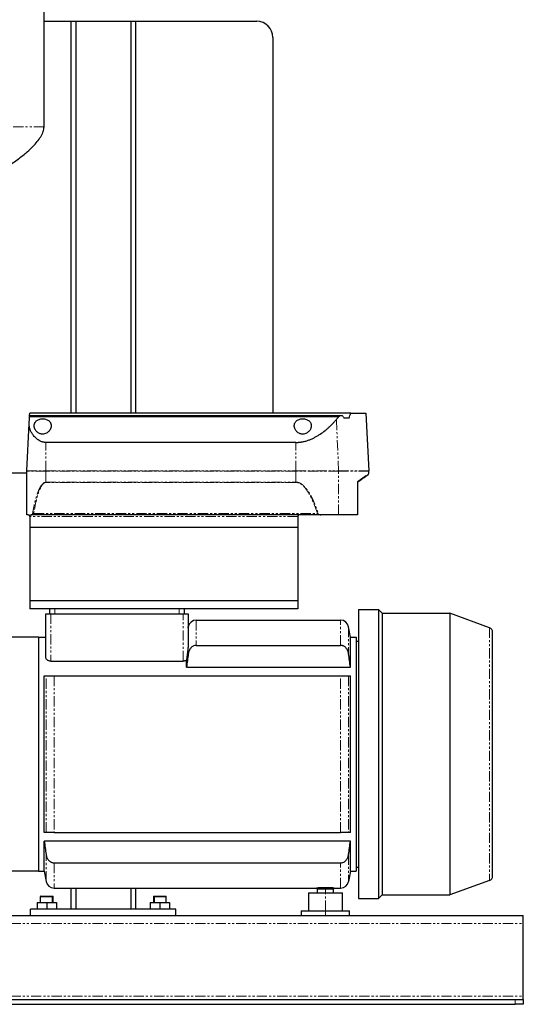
# Model space of a CAD drawing. Header units: millimetres. Extents: x 11 to 1383, y 7 to 923.
# Tile 2 of 4: x 499 to 811, y 7 to 617. Entities that reach past the tile are written whole.
import ezdxf

# ---------------------------------------------------------------- set-up
doc = ezdxf.new("R2010")
doc.units = ezdxf.units.MM
doc.linetypes.add('PHANTOM', pattern=[12.7, 6.35, -1.27, 1.27, -1.27, 1.27, -1.27])

msp = doc.modelspace()

# ---------------------------------------------------------------- linework, layer by layer
at = {"color": 7, "linetype": 'Continuous', "lineweight": 25}
for p, q in [((514.51, 550.36), (514.51, 852.35)), ((514.51, 615.71), (531.16, 615.71)), ((531.16, 615.71), (534.16, 615.71)), ((531.16, 615.71), (531.16, 373.01)), ((534.16, 615.71), (534.16, 373.01)), ((534.16, 615.71), (568.16, 615.71)), ((568.16, 615.71), (571.16, 615.71)), ((568.16, 615.71), (568.16, 373.01)), ((571.16, 615.71), (571.16, 373.01)), ((571.16, 615.71), (646.16, 615.71)), ((656.16, 605.71), (656.16, 373.01)), ((505.58, 371.46), (505.66, 373.01)), ((704.44, 373.01), (505.66, 373.01)), ((704.44, 373.01), (713.66, 373.01)), ((713.66, 373.01), (715.54, 337.13)), ((503.78, 337.13), (505.32, 366.49)), ((505.54, 370.78), (505.58, 371.46)), ((505.54, 370.78), (696.92, 370.78)), ((505.58, 371.46), (697.66, 371.46)), ((697.66, 371.46), (699.14, 371.46)), ((700.08, 370), (703.32, 370)), ((670.41, 354.81), (515.66, 354.81)), ((503.78, 335.71), (456.16, 335.71)), ((503.83, 310.01), (503.78, 337.08)), ((715.54, 335.52), (715.54, 337.08)), ((708.68, 330.34), (708.62, 330.63)), ((708.65, 309.88), (708.68, 330.34)), ((504.66, 310.01), (503.83, 310.01)), ((505.77, 310.01), (505.66, 310.01)), ((505.66, 310.01), (505.66, 302.01)), ((506.77, 310.01), (506.51, 310.01)), ((685.9, 310.01), (506.77, 310.01)), ((671.66, 309.01), (671.66, 302.01)), ((696.83, 310.01), (685.9, 310.01)), ((708.58, 310.01), (696.83, 310.01)), ((671.66, 302.01), (505.66, 302.01)), ((505.66, 302.01), (505.66, 256.71)), ((671.66, 302.01), (671.66, 256.71)), ((671.66, 256.71), (505.66, 256.71)), ((505.66, 256.71), (505.66, 251.71)), ((671.66, 256.71), (671.66, 251.71)), ((671.66, 251.71), (505.66, 251.71)), ((518.16, 248.71), (518.16, 251.71)), ((601.16, 251.71), (601.16, 248.71)), ((709.16, 251.26), (709.16, 72.16)), ((709.16, 251.26), (721.46, 251.26)), ((721.46, 251.26), (721.46, 72.16)), ((723.76, 248.96), (721.46, 251.26)), ((515.66, 221.5), (515.66, 248.71)), ((515.66, 248.71), (518.66, 248.71)), ((518.66, 248.71), (600.66, 248.71)), ((600.66, 248.71), (603.66, 248.71)), ((603.66, 248.71), (603.66, 228.26)), ((608.71, 244.71), (698.11, 244.71)), ((723.76, 248.96), (723.76, 74.46)), ((723.76, 248.96), (765.6, 248.96)), ((765.6, 248.96), (765.6, 74.46)), ((790.19, 240.01), (765.6, 248.96)), ((603.66, 239.88), (603.78, 240.58)), ((704.16, 234.21), (703.04, 240.58)), ((511.16, 234.21), (462.61, 234.21)), ((511.16, 234.21), (515.66, 234.21)), ((511.16, 234.21), (511.16, 89.21)), ((704.16, 215.6), (704.16, 234.21)), ((704.16, 234.21), (707.66, 234.21)), ((707.66, 234.21), (707.66, 89.21)), ((792.16, 86.23), (792.16, 237.19)), ((608.71, 229.06), (698.11, 229.06)), ((707.66, 231.71), (709.16, 231.71)), ((602.66, 215.6), (602.66, 219.91)), ((518.66, 219.33), (600.66, 219.33)), ((602.66, 215.6), (704.16, 215.6)), ((514.66, 113.21), (514.66, 210.21)), ((520.71, 210.21), (698.11, 210.21)), ((704.16, 113.21), (704.16, 210.21)), ((520.71, 113.21), (698.11, 113.21)), ((704.16, 107.82), (514.66, 107.82)), ((514.66, 89.21), (514.66, 107.82)), ((704.16, 89.21), (704.16, 107.82)), ((520.71, 94.35), (698.11, 94.35)), ((707.66, 91.71), (709.16, 91.71)), ((511.16, 89.21), (465.61, 89.21)), ((511.16, 89.21), (514.66, 89.21)), ((514.66, 89.21), (515.78, 82.84)), ((704.16, 89.21), (703.04, 82.84)), ((704.16, 89.21), (707.66, 89.21)), ((790.19, 83.41), (765.6, 74.46)), ((512.46, 73.71), (512.16, 73.41)), ((512.16, 73.41), (512.16, 69.71)), ((512.16, 73.41), (519.51, 73.41)), ((512.46, 73.71), (519.26, 73.71)), ((519.26, 73.71), (519.86, 73.71)), ((519.51, 73.41), (520.16, 73.41)), ((520.16, 73.41), (519.86, 73.71)), ((520.16, 69.71), (520.16, 73.41)), ((520.71, 78.71), (683.16, 78.71)), ((531.16, 78.71), (531.16, 65.71)), ((534.16, 78.71), (534.16, 65.71)), ((568.16, 78.71), (568.16, 65.71)), ((571.16, 78.71), (571.16, 65.71)), ((582.46, 73.71), (582.16, 73.41)), ((582.16, 73.41), (582.16, 69.71)), ((582.16, 73.41), (582.81, 73.41)), ((582.46, 73.71), (583.06, 73.71)), ((582.81, 73.41), (590.16, 73.41)), ((583.06, 73.71), (589.86, 73.71)), ((590.16, 73.41), (589.86, 73.71)), ((590.16, 69.71), (590.16, 73.41)), ((678.16, 75.71), (678.16, 64.71)), ((678.16, 75.71), (688.66, 75.71)), ((683.16, 78.71), (694.16, 78.71)), ((683.66, 78.21), (683.66, 75.71)), ((683.66, 78.21), (688.66, 78.21)), ((688.66, 78.21), (693.66, 78.21)), ((688.66, 75.71), (699.16, 75.71)), ((693.66, 75.71), (693.66, 78.21)), ((694.16, 78.71), (698.11, 78.71)), ((699.16, 64.71), (699.16, 75.71)), ((723.76, 74.46), (721.46, 72.16)), ((723.76, 74.46), (765.6, 74.46)), ((510.16, 69.71), (510.16, 65.71)), ((510.16, 69.71), (516.16, 69.71)), ((516.16, 69.71), (516.16, 65.71)), ((516.16, 69.71), (522.16, 69.71)), ((522.16, 69.71), (522.16, 65.71)), ((580.16, 69.71), (580.16, 65.71)), ((580.16, 69.71), (586.16, 69.71)), ((586.16, 69.71), (586.16, 65.71)), ((586.16, 69.71), (592.16, 69.71)), ((592.16, 69.71), (592.16, 65.71)), ((709.16, 72.16), (721.46, 72.16)), ((11.16, 61.71), (811.16, 61.71)), ((506.16, 61.71), (506.16, 65.71)), ((596.16, 65.71), (506.16, 65.71)), ((596.16, 61.71), (596.16, 65.71)), ((673.66, 64.71), (673.66, 61.71)), ((673.66, 64.71), (688.66, 64.71)), ((688.66, 64.71), (703.66, 64.71)), ((703.66, 61.71), (703.66, 64.71)), ((811.16, 56.71), (811.16, 61.71)), ((811.16, 11.71), (811.16, 56.71)), ((16.16, 9.71), (806.16, 9.71)), ((16.16, 6.71), (806.16, 6.71)), ((806.16, 9.71), (811.16, 9.71)), ((811.16, 6.71), (806.16, 6.71)), ((811.16, 9.71), (811.16, 11.71)), ((811.16, 9.71), (811.16, 6.71))]:
    msp.add_line(p, q, dxfattribs=at)
at = {"color": 8, "linetype": 'PHANTOM', "lineweight": 18}
for p, q in [((514.51, 550.36), (369.51, 550.36)), ((696.87, 337.13), (695.48, 369.04)), ((515.66, 337.13), (515.66, 354.81)), ((670.41, 337.13), (670.41, 354.81)), ((503.78, 337.13), (515.66, 337.13)), ((515.66, 337.08), (503.78, 337.08)), ((515.66, 337.13), (515.66, 337.08)), ((515.66, 337.13), (670.41, 337.13)), ((670.41, 337.08), (515.66, 337.08)), ((515.66, 330.22), (515.66, 337.08)), ((670.41, 337.13), (696.87, 337.13)), ((670.41, 337.13), (670.41, 337.08)), ((670.41, 330.22), (670.41, 337.08)), ((696.87, 337.08), (670.41, 337.08)), ((696.83, 310.01), (696.87, 337.08)), ((696.87, 337.13), (715.54, 337.13)), ((715.54, 337.08), (696.87, 337.08)), ((515.66, 330.22), (670.41, 330.22)), ((515.66, 330.22), (515.66, 330.07)), ((670.41, 330.07), (515.66, 330.07)), ((670.41, 330.07), (670.41, 330.22)), ((671.66, 309.01), (505.77, 309.01)), ((508.15, 310.85), (683.73, 310.85)), ((521.16, 251.71), (521.16, 248.71)), ((598.16, 248.71), (598.16, 251.71)), ((518.66, 248.71), (518.66, 219.33)), ((600.66, 219.33), (600.66, 248.71)), ((608.71, 244.71), (608.71, 229.06)), ((698.11, 229.06), (698.11, 244.71)), ((703.04, 240.58), (703.04, 223.9)), ((790.19, 240.01), (790.19, 83.41)), ((515.78, 113.21), (515.78, 210.21)), ((520.71, 210.21), (520.71, 113.21)), ((698.11, 113.21), (698.11, 210.21)), ((703.04, 210.21), (703.04, 113.21)), ((515.78, 82.84), (515.78, 99.52)), ((703.04, 99.52), (703.04, 82.84)), ((520.71, 94.35), (520.71, 78.71)), ((698.11, 78.71), (698.11, 94.35)), ((519.26, 73.71), (519.51, 73.41)), ((519.51, 69.71), (519.51, 73.41)), ((583.06, 73.71), (582.81, 73.41)), ((582.81, 69.71), (582.81, 73.41)), ((688.66, 75.71), (688.66, 78.21)), ((688.66, 64.71), (688.66, 75.71)), ((688.66, 61.71), (688.66, 64.71)), ((11.16, 56.71), (811.16, 56.71)), ((11.16, 11.71), (811.16, 11.71)), ((806.16, 6.71), (806.16, 9.71))]:
    msp.add_line(p, q, dxfattribs=at)
at = {"color": 8, "linetype": 'PHANTOM', "lineweight": 18, "flags": 128}
for points in [[(708.58, 310.01), (708.6, 321.56), (708.62, 330.63)], [(603.78, 223.9), (603.78, 227.3), (603.78, 230.34), (603.78, 233.01), (603.78, 235.3), (603.78, 237.18), (603.78, 238.66), (603.78, 239.72), (603.78, 240.36), (603.78, 240.58)]]:
    msp.add_lwpolyline(points, dxfattribs=at)
at = {"color": 7, "linetype": 'Continuous', "lineweight": 25, "flags": 128}
msp.add_lwpolyline([(505.77, 309.01), (505.77, 309.57), (505.77, 310.01)], dxfattribs=at)
at = {"color": 7, "linetype": 'Continuous', "lineweight": 25}
for centre, radius, start, end in [((646.16, 605.71), 10, 0, 90), ((504.78, 337.08), 1, 177, 180.1), ((714.54, 335.52), 1, 305.50392, 359.9), ((714.54, 337.08), 1, 359.9, 3), ((608.71, 239.71), 5, 90, 170), ((698.11, 239.71), 5, 10, 90), ((789.16, 237.19), 3, 0, 70), ((789.16, 86.23), 3, 290, 0), ((520.71, 83.71), 5, 190, 270), ((698.11, 83.71), 5, 270, 350)]:
    msp.add_arc(centre, radius, start, end, dxfattribs=at)
at = {"color": 8, "linetype": 'PHANTOM', "lineweight": 18}
msp.add_arc((695.66, 337.08), 1.2, 359.91678, 2.49052, dxfattribs=at)
at = {"color": 7, "linetype": 'Continuous', "lineweight": 25}
for points, knots in [([(382.21, 496.21), (387.38, 496.32), (397.55, 496.53), (412.49, 498.17), (426.79, 500.62), (440.35, 503.86), (453.08, 507.72), (464.88, 512.09), (475.25, 516.65), (484.22, 521.25), (491.81, 525.71), (498.42, 530.2), (503.6, 534.31), (507.49, 537.96), (510.29, 541.06), (512.48, 544.14), (514.12, 547.19), (514.39, 549.37), (514.51, 550.36)], [0, 0, 0, 0, 0.103778, 0.204436, 0.301697, 0.395174, 0.484396, 0.568815, 0.647829, 0.712029, 0.771154, 0.824762, 0.872432, 0.903943, 0.931838, 0.95609, 0.980149, 1, 1, 1, 1]), ([(515.66, 354.81), (515.58, 354.81), (515.41, 354.82), (515.15, 354.83), (514.9, 354.85), (514.65, 354.88), (514.39, 354.92), (514.14, 354.96), (513.88, 355.02), (513.63, 355.08), (513.38, 355.16), (512.82, 355.33), (511.97, 355.69), (510.93, 356.29), (509.97, 357.01), (509.13, 357.76), (508.37, 358.59), (507.48, 359.71), (506.74, 360.9), (506.18, 362.09), (505.83, 363.01), (505.57, 363.9), (505.42, 364.65), (505.35, 365.22), (505.32, 365.66), (505.3, 366.08), (505.32, 366.36), (505.32, 366.49)], [0, 0, 0, 0, 0.012117, 0.024284, 0.036513, 0.048817, 0.061209, 0.073701, 0.086304, 0.09903, 0.111891, 0.124898, 0.184762, 0.250107, 0.309388, 0.375028, 0.433854, 0.500081, 0.624465, 0.68709, 0.749847, 0.817639, 0.875036, 0.908188, 0.940061, 0.970663, 1, 1, 1, 1]), ([(508.41, 365.17), (508.41, 365.24), (508.41, 365.37), (508.43, 365.57), (508.45, 365.77), (508.49, 365.97), (508.53, 366.16), (508.58, 366.35), (508.64, 366.54), (508.79, 366.91), (509.09, 367.45), (509.67, 368.11), (510.43, 368.68), (511.37, 369.13), (512.46, 369.42), (513.66, 369.53), (514.85, 369.42), (515.94, 369.13), (516.9, 368.68), (517.65, 368.11), (518.24, 367.45), (518.56, 366.85), (518.75, 366.35), (518.84, 365.97), (518.9, 365.57), (518.91, 365.31), (518.91, 365.17)], [0, 0, 0, 0, 0.016025, 0.031899, 0.047638, 0.063259, 0.07878, 0.094217, 0.109588, 0.124913, 0.188692, 0.2498, 0.313776, 0.374774, 0.43737, 0.49981, 0.562273, 0.624921, 0.686171, 0.75044, 0.811589, 0.875427, 0.906038, 0.936911, 0.968186, 1, 1, 1, 1]), ([(669.41, 365.17), (669.41, 365.24), (669.41, 365.37), (669.43, 365.57), (669.45, 365.77), (669.49, 365.97), (669.53, 366.16), (669.58, 366.35), (669.64, 366.54), (669.79, 366.91), (670.09, 367.45), (670.67, 368.11), (671.43, 368.68), (672.37, 369.13), (673.46, 369.42), (674.66, 369.53), (675.85, 369.42), (676.94, 369.13), (677.9, 368.68), (678.65, 368.11), (679.24, 367.45), (679.56, 366.85), (679.75, 366.35), (679.84, 365.97), (679.9, 365.57), (679.91, 365.31), (679.91, 365.17)], [0, 0, 0, 0, 0.016025, 0.031899, 0.047638, 0.063259, 0.07878, 0.094217, 0.109588, 0.124913, 0.188692, 0.2498, 0.313776, 0.374774, 0.43737, 0.49981, 0.562273, 0.624921, 0.686171, 0.75044, 0.811589, 0.875427, 0.906038, 0.936911, 0.968186, 1, 1, 1, 1]), ([(670.41, 354.81), (670.54, 354.81), (670.82, 354.82), (671.24, 354.83), (671.66, 354.85), (672.08, 354.88), (672.5, 354.91), (672.91, 354.96), (673.33, 355.01), (673.75, 355.07), (674.17, 355.14), (675.12, 355.31), (676.61, 355.67), (678.55, 356.31), (680.42, 357.08), (682.19, 357.95), (683.89, 358.91), (686.03, 360.27), (688.01, 361.74), (689.82, 363.24), (691.1, 364.39), (692.32, 365.55), (693.26, 366.53), (693.98, 367.3), (694.5, 367.89), (695, 368.47), (695.32, 368.85), (695.48, 369.04)], [0, 0, 0, 0, 0.0124, 0.024806, 0.037227, 0.049669, 0.06214, 0.074646, 0.087195, 0.099793, 0.112448, 0.125167, 0.186832, 0.250667, 0.311762, 0.375337, 0.436901, 0.500684, 0.624947, 0.686649, 0.749369, 0.8118, 0.874688, 0.906033, 0.937357, 0.968674, 1, 1, 1, 1]), ([(518.91, 365.17), (518.91, 365.1), (518.91, 364.96), (518.89, 364.75), (518.87, 364.54), (518.83, 364.33), (518.79, 364.12), (518.73, 363.91), (518.67, 363.69), (518.52, 363.27), (518.22, 362.65), (517.66, 361.84), (516.94, 361.11), (516.01, 360.48), (514.91, 360.02), (513.8, 359.88), (512.85, 359.96), (512.06, 360.17), (511.23, 360.54), (510.4, 361.1), (509.67, 361.84), (509.1, 362.64), (508.77, 363.34), (508.58, 363.91), (508.49, 364.33), (508.42, 364.75), (508.42, 365.03), (508.41, 365.17)], [0, 0, 0, 0, 0.015666, 0.031287, 0.046879, 0.06246, 0.078044, 0.093649, 0.10929, 0.124984, 0.188177, 0.249194, 0.314171, 0.37434, 0.438827, 0.499444, 0.539915, 0.581148, 0.62507, 0.685204, 0.750177, 0.811485, 0.87502, 0.90635, 0.937537, 0.96871, 1, 1, 1, 1]), ([(679.91, 365.17), (679.91, 365.1), (679.91, 364.96), (679.89, 364.75), (679.87, 364.54), (679.83, 364.33), (679.79, 364.12), (679.73, 363.91), (679.67, 363.69), (679.52, 363.27), (679.22, 362.65), (678.66, 361.84), (677.94, 361.11), (677.01, 360.48), (675.91, 360.02), (674.8, 359.88), (673.85, 359.96), (673.06, 360.17), (672.23, 360.54), (671.4, 361.1), (670.67, 361.84), (670.1, 362.64), (669.77, 363.34), (669.58, 363.91), (669.49, 364.33), (669.42, 364.75), (669.42, 365.03), (669.41, 365.17)], [0, 0, 0, 0, 0.015666, 0.031287, 0.046879, 0.06246, 0.078044, 0.093649, 0.10929, 0.124984, 0.188177, 0.249194, 0.314171, 0.37434, 0.438827, 0.499444, 0.539915, 0.581148, 0.62507, 0.685204, 0.750177, 0.811485, 0.87502, 0.90635, 0.937537, 0.96871, 1, 1, 1, 1]), ([(715.12, 334.71), (715.02, 334.64), (714.82, 334.49), (713.28, 333.4), (711.24, 331.94), (709.51, 330.71), (708.68, 330.12)], [0, 0, 0, 0, 0.281736, 0.56592, 0.790939, 1, 1, 1, 1]), ([(504.66, 310.01), (504.69, 310.01), (504.75, 310.01), (504.85, 309.99), (504.94, 309.97), (505.03, 309.94), (505.12, 309.9), (505.23, 309.84), (505.36, 309.74), (505.48, 309.59), (505.56, 309.45), (505.61, 309.34), (505.64, 309.22), (505.66, 309.12), (505.66, 309.04), (505.66, 309.01)], [0, 0, 0, 0, 0.094728, 0.184559, 0.269641, 0.350151, 0.426298, 0.498329, 0.631989, 0.74862, 0.814171, 0.874223, 0.917752, 0.959181, 1, 1, 1, 1]), ([(505.77, 309.01), (505.77, 309.04), (505.78, 309.1), (505.78, 309.18), (505.8, 309.27), (505.81, 309.35), (505.85, 309.47), (505.9, 309.61), (506, 309.76), (506.11, 309.87), (506.23, 309.95), (506.37, 310), (506.46, 310.01), (506.51, 310.01)], [0, 0, 0, 0, 0.04998, 0.099445, 0.148935, 0.198989, 0.250127, 0.372663, 0.500009, 0.622642, 0.750113, 0.873459, 1, 1, 1, 1]), ([(506.77, 310.01), (506.8, 310.01), (506.86, 310.01), (506.95, 310.03), (507.06, 310.06), (507.18, 310.11), (507.27, 310.16), (507.31, 310.19)], [0, 0, 0, 0, 0.165947, 0.331948, 0.498952, 0.752221, 1, 1, 1, 1]), ([(507.31, 310.19), (507.33, 310.21), (507.38, 310.24), (507.45, 310.29), (507.53, 310.35), (507.62, 310.42), (507.71, 310.49), (507.82, 310.58), (507.94, 310.67), (508.05, 310.77), (508.12, 310.83), (508.15, 310.85)], [0, 0, 0, 0, 0.083688, 0.175725, 0.276068, 0.384596, 0.501121, 0.611615, 0.750604, 0.914631, 1, 1, 1, 1]), ([(672.66, 310.01), (672.54, 310.01), (672.42, 309.99), (672.17, 309.89), (672.05, 309.81), (671.86, 309.62), (671.78, 309.5), (671.68, 309.25), (671.66, 309.13), (671.66, 309.01)], [0, 0, 0, 0, 0.25, 0.25, 0.5, 0.5, 0.75, 0.75, 1, 1, 1, 1]), ([(683.73, 310.85), (683.77, 310.83), (683.84, 310.77), (683.95, 310.7), (684.07, 310.61), (684.21, 310.52), (684.31, 310.45), (684.36, 310.41)], [0, 0, 0, 0, 0.1656653, 0.3323816, 0.499984, 0.75422, 1, 1, 1, 1]), ([(684.36, 310.41), (684.4, 310.39), (684.47, 310.35), (684.58, 310.29), (684.71, 310.23), (684.84, 310.18), (684.97, 310.14), (685.15, 310.09), (685.38, 310.05), (685.64, 310.01), (685.81, 310.01), (685.9, 310.01)], [0, 0, 0, 0, 0.0746412, 0.152427, 0.2336455, 0.3185496, 0.407361, 0.5002733, 0.6655152, 0.8318082, 1, 1, 1, 1]), ([(603.66, 228.26), (603.66, 228.21), (603.66, 228.15), (603.65, 228.02), (603.64, 227.94), (603.62, 227.71), (603.61, 227.55), (603.56, 227.05), (603.52, 226.7), (603.39, 225.65), (603.31, 224.94), (603.13, 223.52), (603.03, 222.8), (602.85, 221.35), (602.76, 220.63), (602.66, 219.91)], [0, 0, 0, 0, 0.03125, 0.03125, 0.0625, 0.0625, 0.125, 0.125, 0.25, 0.25, 0.5, 0.5, 0.75, 0.75, 1, 1, 1, 1]), ([(608.71, 229.06), (608.38, 229.06), (608.06, 229.02), (607.43, 228.87), (607.12, 228.76), (606.55, 228.47), (606.27, 228.29), (605.76, 227.89), (605.53, 227.67), (605.1, 227.18), (604.91, 226.91), (604.57, 226.36), (604.42, 226.07), (604.17, 225.48), (604.06, 225.17), (603.89, 224.54), (603.83, 224.22), (603.78, 223.9)], [0, 0, 0, 0, 0.125, 0.125, 0.25, 0.25, 0.375, 0.375, 0.5, 0.5, 0.625, 0.625, 0.75, 0.75, 0.875, 0.875, 1, 1, 1, 1]), ([(703.04, 223.9), (702.95, 224.55), (702.78, 225.17), (702.41, 226.06), (702.26, 226.35), (701.92, 226.91), (701.73, 227.17), (701.3, 227.66), (701.07, 227.88), (700.56, 228.29), (700.29, 228.46), (699.85, 228.68), (699.7, 228.75), (699.4, 228.86), (699.24, 228.91), (698.77, 229.02), (698.44, 229.06), (698.11, 229.06)], [0, 0, 0, 0, 0.25, 0.25, 0.375, 0.375, 0.5, 0.5, 0.625, 0.625, 0.75, 0.75, 0.8125, 0.8125, 0.875, 0.875, 1, 1, 1, 1]), ([(518.66, 219.33), (518.44, 219.33), (518.22, 219.35), (517.8, 219.42), (517.6, 219.47), (517.22, 219.61), (517.04, 219.69), (516.71, 219.86), (516.57, 219.96), (516.31, 220.17), (516.2, 220.29), (516, 220.52), (515.92, 220.64), (515.73, 221), (515.66, 221.25), (515.66, 221.5)], [0, 0, 0, 0, 0.125, 0.125, 0.25, 0.25, 0.375, 0.375, 0.5, 0.5, 0.625, 0.625, 0.75, 0.75, 1, 1, 1, 1]), ([(602.66, 219.91), (602.53, 219.82), (602.4, 219.74), (602.1, 219.6), (601.93, 219.54), (601.59, 219.44), (601.41, 219.4), (601.05, 219.34), (600.85, 219.33), (600.66, 219.33)], [0, 0, 0, 0, 0.25, 0.25, 0.5, 0.5, 0.75, 0.75, 1, 1, 1, 1]), ([(515.78, 210.21), (515.87, 210.21), (516.04, 210.21), (516.42, 210.21), (516.57, 210.21), (516.91, 210.21), (517.1, 210.21), (517.52, 210.21), (517.76, 210.21), (518.26, 210.21), (518.54, 210.21), (518.97, 210.21), (519.12, 210.21), (519.43, 210.21), (519.58, 210.21), (520.05, 210.21), (520.38, 210.21), (520.71, 210.21)], [0, 0, 0, 0, 0.25, 0.25, 0.375, 0.375, 0.5, 0.5, 0.625, 0.625, 0.75, 0.75, 0.8125, 0.8125, 0.875, 0.875, 1, 1, 1, 1]), ([(698.11, 210.21), (698.44, 210.21), (698.76, 210.21), (699.39, 210.21), (699.7, 210.21), (700.28, 210.21), (700.55, 210.21), (701.06, 210.21), (701.29, 210.21), (701.72, 210.21), (701.91, 210.21), (702.25, 210.21), (702.4, 210.21), (702.65, 210.21), (702.76, 210.21), (702.93, 210.21), (702.99, 210.21), (703.04, 210.21)], [0, 0, 0, 0, 0.125, 0.125, 0.25, 0.25, 0.375, 0.375, 0.5, 0.5, 0.625, 0.625, 0.75, 0.75, 0.875, 0.875, 1, 1, 1, 1]), ([(520.71, 113.21), (520.38, 113.21), (520.06, 113.21), (519.43, 113.21), (519.12, 113.21), (518.55, 113.21), (518.27, 113.21), (517.76, 113.21), (517.53, 113.21), (517.1, 113.21), (516.91, 113.21), (516.57, 113.21), (516.42, 113.21), (516.17, 113.21), (516.06, 113.21), (515.89, 113.21), (515.83, 113.21), (515.78, 113.21)], [0, 0, 0, 0, 0.125, 0.125, 0.25, 0.25, 0.375, 0.375, 0.5, 0.5, 0.625, 0.625, 0.75, 0.75, 0.875, 0.875, 1, 1, 1, 1]), ([(703.04, 113.21), (702.95, 113.21), (702.78, 113.21), (702.41, 113.21), (702.26, 113.21), (701.92, 113.21), (701.73, 113.21), (701.3, 113.21), (701.07, 113.21), (700.56, 113.21), (700.29, 113.21), (699.85, 113.21), (699.7, 113.21), (699.4, 113.21), (699.24, 113.21), (698.77, 113.21), (698.44, 113.21), (698.11, 113.21)], [0, 0, 0, 0, 0.25, 0.25, 0.375, 0.375, 0.5, 0.5, 0.625, 0.625, 0.75, 0.75, 0.8125, 0.8125, 0.875, 0.875, 1, 1, 1, 1]), ([(515.78, 99.52), (515.87, 98.87), (516.04, 98.25), (516.42, 97.36), (516.57, 97.06), (516.91, 96.51), (517.1, 96.25), (517.52, 95.76), (517.76, 95.53), (518.26, 95.13), (518.54, 94.95), (518.97, 94.73), (519.12, 94.67), (519.43, 94.56), (519.58, 94.51), (520.05, 94.39), (520.38, 94.35), (520.71, 94.35)], [0, 0, 0, 0, 0.25, 0.25, 0.375, 0.375, 0.5, 0.5, 0.625, 0.625, 0.75, 0.75, 0.8125, 0.8125, 0.875, 0.875, 1, 1, 1, 1]), ([(698.11, 94.35), (698.44, 94.35), (698.76, 94.39), (699.39, 94.54), (699.7, 94.66), (700.28, 94.95), (700.55, 95.12), (701.06, 95.53), (701.29, 95.75), (701.72, 96.24), (701.91, 96.5), (702.25, 97.06), (702.4, 97.34), (702.65, 97.94), (702.76, 98.25), (702.93, 98.87), (702.99, 99.19), (703.04, 99.52)], [0, 0, 0, 0, 0.125, 0.125, 0.25, 0.25, 0.375, 0.375, 0.5, 0.5, 0.625, 0.625, 0.75, 0.75, 0.875, 0.875, 1, 1, 1, 1]), ([(694.16, 78.71), (694.16, 78.71), (694.13, 78.71), (694.02, 78.72), (693.98, 78.72), (693.87, 78.73), (693.81, 78.73), (693.61, 78.74), (693.44, 78.75), (693.03, 78.78), (692.81, 78.79), (692.3, 78.81), (692.02, 78.82), (691.42, 78.85), (691.1, 78.86), (690.43, 78.87), (690.09, 78.88), (689.38, 78.89), (689.02, 78.89), (688.3, 78.89), (687.94, 78.89), (687.41, 78.88), (687.23, 78.88), (686.89, 78.87), (686.72, 78.87), (686.22, 78.86), (685.9, 78.85), (685.3, 78.82), (685.03, 78.81), (684.52, 78.79), (684.29, 78.78), (683.89, 78.75), (683.72, 78.74), (683.51, 78.73), (683.45, 78.73), (683.35, 78.72), (683.3, 78.72), (683.2, 78.71), (683.16, 78.71), (683.16, 78.71)], [0, 0, 0, 0, 0.0625, 0.0625, 0.09375, 0.09375, 0.125, 0.125, 0.1875, 0.1875, 0.25, 0.25, 0.3125, 0.3125, 0.375, 0.375, 0.4375, 0.4375, 0.5, 0.5, 0.5625, 0.5625, 0.59375, 0.59375, 0.625, 0.625, 0.6875, 0.6875, 0.75, 0.75, 0.8125, 0.8125, 0.875, 0.875, 0.90625, 0.90625, 0.9375, 0.9375, 1, 1, 1, 1])]:
    msp.add_open_spline(points, degree=3, knots=knots, dxfattribs=at)
for points in [[(703.32, 370), (703.71, 371), (704.08, 372), (704.44, 373.01)], [(505.32, 366.49), (505.4, 368.01), (505.47, 369.44), (505.54, 370.78)], [(695.48, 369.04), (695.96, 369.64), (696.45, 370.22), (696.92, 370.78)], [(696.92, 370.78), (697.17, 371.01), (697.42, 371.24), (697.66, 371.46)], [(699.14, 371.46), (699.46, 370.98), (699.77, 370.49), (700.08, 370)], [(603.78, 223.9), (603.4, 221.13), (603.02, 218.37), (602.66, 215.6)], [(704.16, 215.6), (703.8, 218.37), (703.42, 221.13), (703.04, 223.9)], [(514.66, 210.21), (515.02, 210.21), (515.4, 210.21), (515.78, 210.21)], [(703.04, 210.21), (703.42, 210.21), (703.8, 210.21), (704.16, 210.21)], [(515.78, 113.21), (515.4, 113.21), (515.02, 113.21), (514.66, 113.21)], [(704.16, 113.21), (703.8, 113.21), (703.42, 113.21), (703.04, 113.21)], [(514.66, 107.82), (515.02, 105.05), (515.4, 102.28), (515.78, 99.52)], [(703.04, 99.52), (703.42, 102.28), (703.8, 105.05), (704.16, 107.82)]]:
    msp.add_open_spline(points, degree=3, dxfattribs=at)
at = {"color": 8, "linetype": 'PHANTOM', "lineweight": 18}
for points, knots in [([(708.62, 330.63), (708.74, 330.71), (708.96, 330.87), (709.29, 331.11), (709.62, 331.33), (709.93, 331.56), (710.23, 331.77), (710.53, 331.98), (710.82, 332.18), (711.1, 332.38), (711.37, 332.57), (711.63, 332.76), (711.89, 332.94), (712.13, 333.11), (712.37, 333.28), (712.6, 333.44), (712.82, 333.6), (713.03, 333.75), (713.23, 333.89), (713.42, 334.03), (713.61, 334.16), (713.84, 334.32), (714.09, 334.5), (714.37, 334.69), (714.62, 334.87), (714.83, 335.02), (715.02, 335.16), (715.18, 335.27), (715.31, 335.36), (715.41, 335.43), (715.49, 335.48), (715.53, 335.52), (715.54, 335.52), (715.54, 335.52)], [0, 0, 0, 0, 0.025574, 0.051092, 0.076556, 0.101966, 0.127323, 0.152628, 0.177881, 0.203085, 0.228239, 0.253344, 0.278401, 0.303411, 0.328376, 0.353294, 0.378169, 0.403, 0.427788, 0.452535, 0.47724, 0.501906, 0.547504, 0.593021, 0.638463, 0.683836, 0.729146, 0.774398, 0.819598, 0.864752, 0.909867, 0.954947, 1, 1, 1, 1]), ([(507.31, 310.19), (507.38, 310.59), (507.52, 311.37), (507.73, 312.52), (507.95, 313.63), (508.17, 314.7), (508.39, 315.74), (508.62, 316.74), (508.84, 317.7), (509.08, 318.62), (509.31, 319.5), (509.54, 320.35), (509.86, 321.42), (510.25, 322.67), (510.75, 324.06), (511.25, 325.3), (511.72, 326.33), (512.16, 327.17), (512.56, 327.84), (512.96, 328.43), (513.32, 328.88), (513.63, 329.21), (513.88, 329.45), (514.13, 329.65), (514.39, 329.83), (514.64, 329.97), (514.9, 330.08), (515.15, 330.16), (515.41, 330.21), (515.58, 330.22), (515.66, 330.22)], [0, 0, 0, 0, 0.053502, 0.105386, 0.155654, 0.204307, 0.251348, 0.296781, 0.340608, 0.382833, 0.423459, 0.462491, 0.499935, 0.571293, 0.636699, 0.696225, 0.749967, 0.787575, 0.821991, 0.853317, 0.88169, 0.897923, 0.913176, 0.927514, 0.941018, 0.953784, 0.965925, 0.977573, 0.988877, 1, 1, 1, 1]), ([(515.66, 330.07), (514.99, 330.07), (514.3, 329.66), (512.93, 328), (512.25, 326.74), (510.95, 323.42), (510.33, 321.35), (509.17, 316.55), (508.63, 313.82), (508.15, 310.85)], [0, 0, 0, 0, 0.25, 0.25, 0.5, 0.5, 0.75, 0.75, 1, 1, 1, 1]), ([(670.41, 330.22), (670.48, 330.22), (670.64, 330.22), (670.87, 330.2), (671.1, 330.18), (671.33, 330.14), (671.56, 330.1), (671.79, 330.04), (672.02, 329.97), (672.25, 329.9), (672.48, 329.81), (672.71, 329.71), (672.94, 329.6), (673.17, 329.49), (673.4, 329.36), (673.63, 329.22), (673.86, 329.07), (674.09, 328.91), (674.32, 328.74), (674.55, 328.56), (674.78, 328.37), (675.01, 328.17), (675.24, 327.96), (675.46, 327.74), (675.69, 327.51), (676.16, 327.01), (676.86, 326.19), (677.76, 324.96), (678.66, 323.57), (679.48, 322.13), (680.24, 320.68), (680.94, 319.23), (681.64, 317.67), (682.33, 316), (683.02, 314.24), (683.7, 312.36), (684.14, 311.07), (684.36, 310.41)], [0, 0, 0, 0, 0.0089853, 0.0179905, 0.0270331, 0.0361306, 0.0453002, 0.0545585, 0.0639219, 0.0734059, 0.0830258, 0.0927961, 0.1027305, 0.1128422, 0.1231438, 0.1336469, 0.1443628, 0.1553018, 0.166474, 0.1778885, 0.189554, 0.2014787, 0.2136701, 0.2261354, 0.2388812, 0.2519138, 0.3066915, 0.3664772, 0.43151, 0.5019757, 0.5619282, 0.6255408, 0.692863, 0.7639369, 0.8387981, 0.917477, 1, 1, 1, 1]), ([(683.73, 310.85), (682.71, 313.97), (681.65, 316.75), (679.48, 321.56), (678.37, 323.58), (676.12, 326.82), (674.98, 328.04), (672.69, 329.67), (671.54, 330.07), (670.41, 330.07)], [0, 0, 0, 0, 0.25, 0.25, 0.5, 0.5, 0.75, 0.75, 1, 1, 1, 1])]:
    msp.add_open_spline(points, degree=3, knots=knots, dxfattribs=at)

doc.saveas('drawing.dxf')
